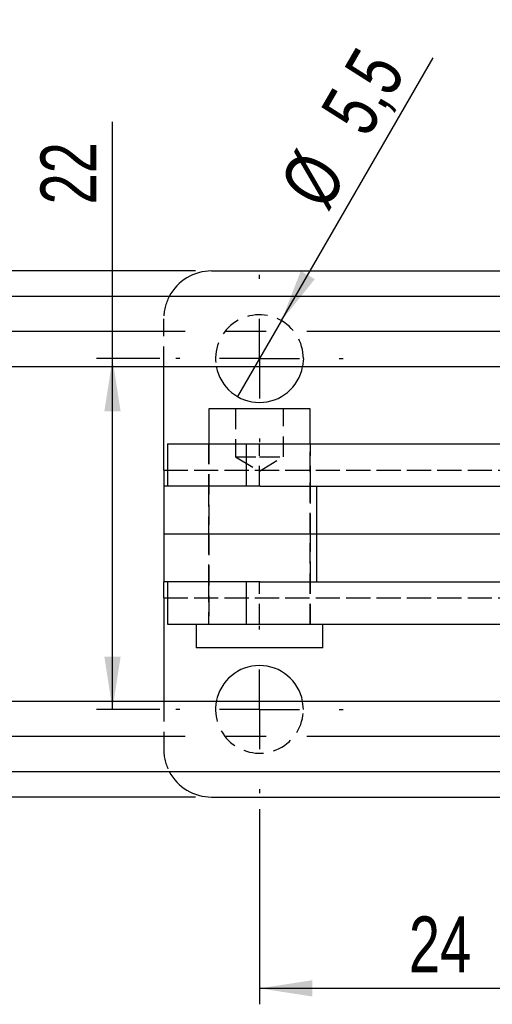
# Model space of a CAD drawing. Extents: x 33 to 407, y 68 to 265.
# Tile 2 of 20: x 85 to 115, y 99 to 160. Entities that reach past the tile are written whole.
import ezdxf

# ---------------------------------------------------------------- set-up
doc = ezdxf.new("R2010")
doc.units = 0
doc.linetypes.add('CENTERX2', pattern=[20.32, 12.7, -2.54, 2.54, -2.54])
doc.linetypes.add('HIDDEN', pattern=[1.905, 1.27, -0.635])
doc.layers.get('0').update_dxf_attribs({"linetype": 'CONTINUOUS'})
doc.layers.add('FORMATO', color=179, linetype='CONTINUOUS')
doc.styles.add('SLDTEXTSTYLE0', font='TXT', dxfattribs={"width": 0.75})
doc.dimstyles.new('SLDDIMSTYLE2', dxfattribs={"dimtxt": 3.5, "dimasz": 3.302, "dimexe": 0, "dimexo": 0.0625, "dimgap": 0.875, "dimtad": 1, "dimdec": 3, "dimrnd": 1e-09, "dimzin": 12, "dimtxsty": 'SLDTEXTSTYLE0', "dimsah": 1, "dimcen": 0.09, "dimazin": 3, "dimtfac": 1, "dimtdec": 3, "dimtofl": 0, "dimtmove": 0, "dimatfit": 3, "dimtolj": 1, "dimtzin": 12})
doc.dimstyles.new('SLDDIMSTYLE5', dxfattribs={"dimtxt": 3.5, "dimasz": 3.302, "dimexe": 0, "dimexo": 0.0625, "dimgap": 0.875, "dimtad": 1, "dimdec": 3, "dimrnd": 1e-09, "dimzin": 12, "dimtxsty": 'SLDTEXTSTYLE0', "dimblk1": 'NONE', "dimsah": 1, "dimcen": 0, "dimazin": 3, "dimtfac": 1, "dimtdec": 3, "dimtmove": 0, "dimatfit": 3, "dimtolj": 1, "dimtzin": 12})

# ---------------------------------------------------------------- blocks, each defined once
blk = doc.blocks.new('_D_9')
at = {"layer": 'FORMATO'}
for p, q in [((100.259, 110.95), (100.259, 98.7)), ((124.259, 110.95), (124.259, 98.7)), ((124.259, 99.7), (100.259, 99.7))]:
    blk.add_line(p, q, dxfattribs=at)
for points in [[(100.259, 99.7), (103.561, 99.192), (103.561, 100.208)], [(124.259, 99.7), (120.957, 100.208), (120.957, 99.192)]]:
    blk.add_solid(points, dxfattribs=at)
at = {"layer": 'FORMATO', "insert": (109.62, 104.212), "char_height": 3.5, "attachment_point": 1, "style": 'SLDTEXTSTYLE0'}
blk.add_mtext('24', dxfattribs=at)
blk = doc.blocks.new('_D_10')
at = {"layer": 'FORMATO'}
for p, q in [((91.048, 139.2), (91.048, 154.045)), ((94.009, 139.2), (90.048, 139.2)), ((91.048, 117.2), (91.048, 139.2)), ((94.009, 117.2), (90.048, 117.2))]:
    blk.add_line(p, q, dxfattribs=at)
for points in [[(91.048, 139.2), (90.54, 135.898), (91.556, 135.898)], [(91.048, 117.2), (91.556, 120.502), (90.54, 120.502)]]:
    blk.add_solid(points, dxfattribs=at)
at = {"layer": 'FORMATO', "insert": (86.537, 148.873), "char_height": 3.5, "attachment_point": 1, "rotation": 90, "style": 'SLDTEXTSTYLE0'}
blk.add_mtext('22', dxfattribs=at)
blk = doc.blocks.new('_D_11')
at = {"layer": 'FORMATO'}
for p, q in [((80.423, 144.7), (80.423, 152.988)), ((96.259, 144.7), (79.423, 144.7)), ((80.423, 144.7), (80.423, 111.7)), ((96.259, 111.7), (79.423, 111.7))]:
    blk.add_line(p, q, dxfattribs=at)
for points in [[(80.423, 144.7), (79.915, 141.398), (80.931, 141.398)], [(80.423, 111.7), (80.931, 115.002), (79.915, 115.002)]]:
    blk.add_solid(points, dxfattribs=at)
at = {"layer": 'FORMATO', "insert": (75.911, 147.816), "char_height": 3.5, "attachment_point": 1, "rotation": 90, "style": 'SLDTEXTSTYLE0'}
blk.add_mtext('33', dxfattribs=at)
blk = doc.blocks.new('_D_12')
at = {"layer": 'FORMATO'}
for q in [(111.146, 158.058), (98.884, 136.818)]:
    blk.add_line((101.634, 141.582), q, dxfattribs=at)
blk.add_solid([(101.634, 141.582), (103.725, 144.187), (102.845, 144.695)], dxfattribs=at)
at = {"layer": 'FORMATO', "char_height": 3.5, "attachment_point": 1, "rotation": 60, "style": 'SLDTEXTSTYLE0'}
for s, insert in [('5,5', (103.996, 154.721)), ('%%c', (101.403, 150.123))]:
    blk.add_mtext(s, dxfattribs=dict(at, insert=insert))
blk = doc.blocks.new('_NONE')
blk = doc.blocks.new('SW_CENTERMARKSYMBOL_5')
at = {"layer": 'FORMATO', "color": 0}
for p, q in [((0, 5), (0, 5.25)), ((0, 0), (0, 2.5)), ((-5, 0), (-5.25, 0)), ((0, 0), (-2.5, 0)), ((0, 0), (0, -2.5)), ((0, 0), (2.5, 0)), ((5, 0), (5.25, 0)), ((0, -5), (0, -5.25))]:
    blk.add_line(p, q, dxfattribs=at)
blk = doc.blocks.new('SW_CENTERMARKSYMBOL_6')
at = {"layer": 'FORMATO', "color": 0}
for p, q in [((0, 5), (0, 5.25)), ((0, 0), (0, 2.5)), ((-5, 0), (-5.25, 0)), ((0, 0), (-2.5, 0)), ((0, 0), (0, -2.5)), ((0, 0), (2.5, 0)), ((5, 0), (5.25, 0)), ((0, -5), (0, -5.25))]:
    blk.add_line(p, q, dxfattribs=at)

msp = doc.modelspace()

# ---------------------------------------------------------------- linework, layer by layer
at = {"color": 7, "linetype": 'CONTINUOUS'}
for p, q in [((97.2588, 144.7), (115.6786, 144.7)), ((115.5922, 143.0999), (72.2922, 143.0999)), ((72.2922, 138.6999), (115.5922, 138.6999)), ((94.2588, 132.1999), (94.2588, 138.6999)), ((97.0838, 136.0499), (97.0838, 133.8499)), ((103.4338, 136.0499), (97.0838, 136.0499)), ((103.4338, 133.8499), (103.4338, 136.0499)), ((94.5058, 133.8499), (94.5058, 131.1999)), ((94.5058, 133.8499), (99.4379, 133.8499)), ((99.4379, 131.1999), (99.4379, 133.8499)), ((99.4379, 133.8499), (121.1163, 133.8499)), ((94.2588, 132.1999), (94.2588, 131.1999)), ((94.2588, 131.1999), (94.2588, 128.1999)), ((100.3016, 131.1999), (94.2588, 131.1999)), ((100.3016, 131.1999), (121.1163, 131.1999)), ((103.8374, 131.1999), (103.8374, 128.1999)), ((103.8374, 128.1999), (94.2588, 128.1999)), ((94.2588, 128.1999), (94.2588, 125.1999)), ((115.5956, 128.1999), (103.8374, 128.1999)), ((103.8374, 128.1999), (103.8374, 125.1999)), ((100.3016, 125.1999), (94.2588, 125.1999)), ((94.2588, 124.1999), (94.2588, 125.1999)), ((94.5058, 125.1999), (94.5058, 122.5499)), ((99.4379, 122.5499), (99.4379, 125.1999)), ((100.3016, 125.1999), (121.1163, 125.1999)), ((94.2588, 124.1999), (94.2588, 117.6999)), ((94.5058, 122.5499), (99.4379, 122.5499)), ((96.29, 122.5499), (96.29, 121.0499)), ((99.4379, 122.5499), (121.1163, 122.5499)), ((104.2275, 121.0499), (104.2275, 122.5499)), ((104.2275, 121.0499), (96.29, 121.0499)), ((115.5922, 117.6999), (72.2922, 117.6999)), ((72.2922, 113.2999), (115.5922, 113.2999)), ((97.2588, 111.6998), (115.6786, 111.6998))]:
    msp.add_line(p, q, dxfattribs=at)
at = {"color": 7, "linetype": 'HIDDEN'}
for p, q in [((94.2588, 138.6999), (94.2588, 141.7)), ((103.0088, 139.2), (102.9629, 138.6999)), ((98.7588, 136.0499), (98.7588, 133.0499)), ((101.7588, 133.0499), (101.7588, 136.0499)), ((97.0588, 133.8499), (97.0588, 131.1999)), ((97.0838, 133.8499), (97.0838, 122.5499)), ((100.2559, 131.1999), (100.2559, 133.8499)), ((103.4338, 122.5499), (103.4338, 133.8499)), ((103.4588, 131.1999), (103.4588, 133.8499)), ((98.7588, 133.0499), (100.2588, 133.0499)), ((98.7588, 133.0499), (100.2588, 132.1486)), ((100.2588, 133.0499), (101.7588, 133.0499)), ((100.2588, 132.1486), (101.7588, 133.0499)), ((94.2588, 132.1999), (130.2588, 132.1999)), ((94.5058, 132.1999), (130.2588, 132.1999)), ((97.0588, 131.1999), (97.0588, 128.1999)), ((103.4588, 128.1999), (103.4588, 131.1999)), ((97.0588, 128.1999), (97.0588, 125.1999)), ((103.4588, 125.1999), (103.4588, 128.1999)), ((97.0588, 125.1999), (97.0588, 122.5499)), ((100.2559, 122.5499), (100.2559, 125.1999)), ((103.4588, 122.5499), (103.4588, 125.1999)), ((94.2588, 124.1999), (130.2588, 124.1999)), ((94.5058, 124.1999), (130.2588, 124.1999)), ((94.2588, 117.6999), (94.2588, 114.6998)), ((103.0088, 117.1998), (102.9629, 117.6999))]:
    msp.add_line(p, q, dxfattribs=at)
at = {"color": 8, "linetype": 'CONTINUOUS'}
for p, q in [((94.2588, 132.1999), (94.5058, 132.1999)), ((94.2588, 124.1999), (94.5058, 124.1999))]:
    msp.add_line(p, q, dxfattribs=at)
at = {"color": 7, "linetype": 'CONTINUOUS'}
for centre, radius, start, end in [((97.2588, 141.7), 3, 90, 152.184539), ((100.2588, 139.2), 2.75, 190.47831, 349.52169), ((100.2588, 117.1998), 2.75, 10.47831, 169.52169), ((97.2588, 114.6998), 3, 207.815461, 270)]:
    msp.add_arc(centre, radius, start, end, dxfattribs=at)
at = {"color": 7, "linetype": 'HIDDEN'}
for centre, radius, start, end in [((97.2588, 141.7), 3, 152.184539, 180), ((100.2588, 139.2), 2.75, 0, 190.47831), ((100.2588, 117.1998), 2.75, 169.52169, 0), ((97.2588, 114.6998), 3, 180, 207.815461)]:
    msp.add_arc(centre, radius, start, end, dxfattribs=at)
at = {"layer": 'FORMATO', "linetype": 'CENTERX2'}
for p, q in [((136.2393, 140.8999), (70.2927, 140.8999)), ((136.2393, 115.4999), (70.2927, 115.4999))]:
    msp.add_line(p, q, dxfattribs=at)

# ---------------------------------------------------------------- block references
at = {"layer": 'FORMATO'}
for name, p in [('SW_CENTERMARKSYMBOL_5', (100.2588, 139.2)), ('SW_CENTERMARKSYMBOL_6', (100.2588, 117.1998))]:
    msp.add_blockref(name, p, dxfattribs=at)

# ---------------------------------------------------------------- dimensions: what is measured, and where the dimension line sits
dim = msp.add_diameter_dim_2p(p1=(98.8838, 136.8185), p2=(101.6338, 141.5816), dimstyle='SLDDIMSTYLE5', dxfattribs=at)
dim.commit()
dim.dimension.update_dxf_attribs({"geometry": '_D_12', "text_midpoint": (108.3296, 153.1791), "dimtype": 163})
for base, p1, p2, picture, middle in [((91.0484, 139.2), (95.0088, 117.1998), (95.0088, 139.2), '_D_10', (91.0484, 151.4591)), ((80.4228, 111.6998), (97.2588, 144.7), (97.2588, 111.6998), '_D_11', (80.4228, 150.4019))]:
    dim = msp.add_linear_dim(base=base, p1=p1, p2=p2, angle=90, dimstyle='SLDDIMSTYLE2', dxfattribs=at)
    dim.commit()
    dim.dimension.update_dxf_attribs({"geometry": picture, "text_midpoint": middle, "dimtype": 160})
dim = msp.add_linear_dim(base=(100.2588, 99.6999), p1=(124.2588, 111.9498), p2=(100.2588, 111.9498), dimstyle='SLDDIMSTYLE2', dxfattribs=at)
dim.commit()
dim.dimension.update_dxf_attribs({"geometry": '_D_9', "text_midpoint": (112.2056, 99.6999), "dimtype": 160})

doc.saveas('drawing.dxf')
